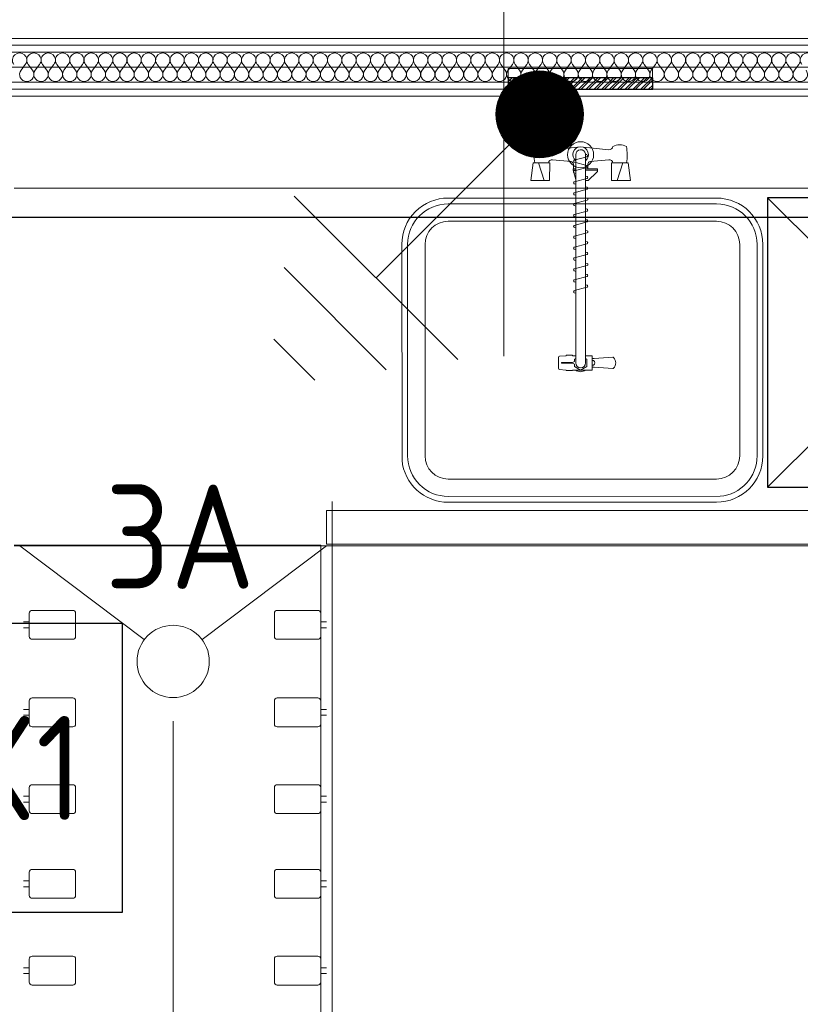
# Model space of a CAD drawing. Header units: millimetres. Extents: x -39149 to 267781, y -2340 to 58540.
# Tile 118 of 244: x 35175 to 36524, y 8579 to 10282. Entities that reach past the tile are written whole.
import ezdxf
from ezdxf.enums import TextEntityAlignment as Align

# ---------------------------------------------------------------- set-up
doc = ezdxf.new("R2010")
doc.units = ezdxf.units.MM
doc.header["$LTSCALE"] = 100
doc.header["$MEASUREMENT"] = 0
doc.linetypes.add('B0605', pattern=[141, 70, -35, 1, -35])
for name, color, linetype in [('22 C Binnenwanden', 7, 'Continuous'), ('22 C Binnenwanden Doorsnede-arcering', 7, 'Continuous'), ('22 C Binnenwanden Laagscheidingslijnen', 7, 'Continuous'), ('45 Plafond', 7, 'Continuous'), ('73 Keuken', 7, 'Continuous'), ('A Stramien', 7, 'Continuous'), ('Achterhout', 6, 'Continuous'), ('AT73REN-0', 1, 'Continuous'), ('EL6121--', 3, 'Continuous'), ('EL6131--_KG', 3, 'Continuous'), ('EL6311--_LICHT_BINNEN', 3, 'Continuous')]:
    doc.layers.add(name, color=color, linetype=linetype)
doc.styles.add('BURO-018', font='isocp.shx', dxfattribs={"height": 180})
doc.styles.add('GENERATED_STYLE_3', font='swiss.ttf', dxfattribs={"width": 0.96})
doc.styles.add('STABICAD-018', font='ISOCP.SHX', dxfattribs={"height": 1.8})

# ---------------------------------------------------------------- blocks, each defined once
blk = doc.blocks.new('Slab_119_7', base_point=(34211.5, 612.1))
at = {"layer": '45 Plafond', "color": 8, "linetype": 'Continuous', "lineweight": 0}
blk.add_lwpolyline([(34211.5, 612.1, 0.066229), (50336.5, 5152.1), (50336.5, 11626.8), (48610, 11626.8), (48610, 11625), (43211.5, 11625), (43211.5, 5466.1), (41411.5, 5466.1), (41411.5, 10199.6), (34211.5, 10199.6)], format="xyb", close=True, dxfattribs=at)
blk = doc.blocks.new('Slab_152_7', base_point=(61.5, 11625))
at = {"layer": '45 Plafond', "color": 8, "linetype": 'Continuous', "lineweight": 0}
blk.add_lwpolyline([(61.5, 11625), (7161.5, 11625), (7161.5, 7850), (18261.5, 7850), (18261.5, 10250), (18050.2, 10250), (18050.2, 11625), (35849.9, 11625), (35849.9, 11400), (36099.9, 11400), (36099.9, 12175), (39053.2, 12175), (39053.2, 11445), (43211.5, 11445), (43211.5, 10132), (43211.5, 5466.1), (41411.5, 5466.1), (41411.5, 10199.6), (34211.5, 10199.6), (34211.5, 612.1, -0.138201), (61.5, 5162.9)], format="xyb", close=True, dxfattribs=at)
blk = doc.blocks.new('*X955')
at = {"layer": '22 C Binnenwanden Doorsnede-arcering', "color": 8, "linetype": 'Continuous', "lineweight": 0}
for p, q in [((35184.2, 10204.6), (35176.8, 10194.7)), ((35189.1, 10204.6), (35196.6, 10194.7)), ((35209, 10204.6), (35201.5, 10194.7)), ((35213.9, 10204.6), (35221.3, 10194.7)), ((35233.7, 10204.6), (35226.3, 10194.7)), ((35238.7, 10204.6), (35246.1, 10194.7)), ((35258.5, 10204.6), (35251, 10194.7)), ((35263.4, 10204.6), (35270.9, 10194.7)), ((35283.2, 10204.6), (35275.8, 10194.7)), ((35288.2, 10204.6), (35295.6, 10194.7)), ((35308, 10204.6), (35300.6, 10194.7)), ((35313, 10204.6), (35320.4, 10194.7)), ((35332.8, 10204.6), (35325.3, 10194.7)), ((35337.7, 10204.6), (35345.1, 10194.7)), ((35357.5, 10204.6), (35350.1, 10194.7)), ((35362.5, 10204.6), (35369.9, 10194.7)), ((35382.3, 10204.6), (35374.9, 10194.7)), ((35387.2, 10204.6), (35394.7, 10194.7)), ((35407, 10204.6), (35399.6, 10194.7)), ((35412, 10204.6), (35419.4, 10194.7)), ((35431.8, 10204.6), (35424.4, 10194.7)), ((35436.8, 10204.6), (35444.2, 10194.7)), ((35456.6, 10204.6), (35449.1, 10194.7)), ((35461.5, 10204.6), (35469, 10194.7)), ((35481.3, 10204.6), (35473.9, 10194.7)), ((35486.3, 10204.6), (35493.7, 10194.7)), ((35506.1, 10204.6), (35498.7, 10194.7)), ((35511, 10204.6), (35518.5, 10194.7)), ((35530.9, 10204.6), (35523.4, 10194.7)), ((35535.8, 10204.6), (35543.2, 10194.7)), ((35555.6, 10204.6), (35548.2, 10194.7)), ((35560.6, 10204.6), (35568, 10194.7)), ((35580.4, 10204.6), (35573, 10194.7)), ((35585.3, 10204.6), (35592.8, 10194.7)), ((35605.1, 10204.6), (35597.7, 10194.7)), ((35610.1, 10204.6), (35617.5, 10194.7)), ((35629.9, 10204.6), (35622.5, 10194.7)), ((35634.9, 10204.6), (35642.3, 10194.7)), ((35654.7, 10204.6), (35647.2, 10194.7)), ((35659.6, 10204.6), (35667, 10194.7)), ((35679.4, 10204.6), (35672, 10194.7)), ((35684.4, 10204.6), (35691.8, 10194.7)), ((35704.2, 10204.6), (35696.8, 10194.7)), ((35709.1, 10204.6), (35716.6, 10194.7)), ((35729, 10204.6), (35721.5, 10194.7)), ((35733.9, 10204.6), (35741.3, 10194.7)), ((35753.7, 10204.6), (35746.3, 10194.7)), ((35758.7, 10204.6), (35766.1, 10194.7)), ((35778.5, 10204.6), (35771, 10194.7)), ((35783.4, 10204.6), (35790.9, 10194.7)), ((35803.2, 10204.6), (35795.8, 10194.7)), ((35808.2, 10204.6), (35815.6, 10194.7)), ((35828, 10204.6), (35820.6, 10194.7)), ((35833, 10204.6), (35840.4, 10194.7)), ((35852.8, 10204.6), (35845.3, 10194.7)), ((35857.7, 10204.6), (35865.1, 10194.7)), ((35877.5, 10204.6), (35870.1, 10194.7)), ((35882.5, 10204.6), (35889.9, 10194.7)), ((35902.3, 10204.6), (35894.9, 10194.7)), ((35907.2, 10204.6), (35914.7, 10194.7)), ((35927, 10204.6), (35919.6, 10194.7)), ((35932, 10204.6), (35939.4, 10194.7)), ((35951.8, 10204.6), (35944.4, 10194.7)), ((35956.8, 10204.6), (35964.2, 10194.7)), ((35976.6, 10204.6), (35969.1, 10194.7)), ((35981.5, 10204.6), (35989, 10194.7)), ((36001.3, 10204.6), (35993.9, 10194.7)), ((36006.3, 10204.6), (36013.7, 10194.7)), ((36026.1, 10204.6), (36018.7, 10194.7)), ((36031, 10204.6), (36038.5, 10194.7)), ((36050.9, 10204.6), (36043.4, 10194.7)), ((36055.8, 10204.6), (36063.2, 10194.7)), ((36075.6, 10204.6), (36068.2, 10194.7)), ((36080.6, 10204.6), (36088, 10194.7)), ((36100.4, 10204.6), (36093, 10194.7)), ((36105.3, 10204.6), (36112.8, 10194.7)), ((36125.1, 10204.6), (36117.7, 10194.7)), ((36130.1, 10204.6), (36137.5, 10194.7)), ((36149.9, 10204.6), (36142.5, 10194.7)), ((36154.9, 10204.6), (36162.3, 10194.7)), ((36174.7, 10204.6), (36167.2, 10194.7)), ((36179.6, 10204.6), (36187, 10194.7)), ((36199.4, 10204.6), (36192, 10194.7)), ((36204.4, 10204.6), (36211.8, 10194.7)), ((36224.2, 10204.6), (36216.8, 10194.7)), ((36229.1, 10204.6), (36236.6, 10194.7)), ((36249, 10204.6), (36241.5, 10194.7)), ((36253.9, 10204.6), (36261.3, 10194.7)), ((36273.7, 10204.6), (36266.3, 10194.7)), ((36278.7, 10204.6), (36286.1, 10194.7)), ((36298.5, 10204.6), (36291, 10194.7)), ((36303.4, 10204.6), (36310.9, 10194.7)), ((36323.2, 10204.6), (36315.8, 10194.7)), ((36328.2, 10204.6), (36335.6, 10194.7)), ((36348, 10204.6), (36340.6, 10194.7)), ((36353, 10204.6), (36360.4, 10194.7)), ((36372.8, 10204.6), (36365.3, 10194.7)), ((36377.7, 10204.6), (36385.1, 10194.7)), ((36397.5, 10204.6), (36390.1, 10194.7)), ((36402.5, 10204.6), (36409.9, 10194.7)), ((36422.3, 10204.6), (36414.9, 10194.7)), ((36427.2, 10204.6), (36434.7, 10194.7)), ((36447, 10204.6), (36439.6, 10194.7)), ((36452, 10204.6), (36459.4, 10194.7)), ((36471.8, 10204.6), (36464.4, 10194.7)), ((36476.8, 10204.6), (36484.2, 10194.7)), ((36496.6, 10204.6), (36489.1, 10194.7)), ((36501.5, 10204.6), (36509, 10194.7)), ((36521.3, 10204.6), (36513.9, 10194.7))]:
    blk.add_line(p, q, dxfattribs=at)
for centre, start, end in [((35174.3, 10212), 323.1301, 216.8699), ((35199, 10212), 323.1301, 216.8699), ((35223.8, 10212), 323.1301, 216.8699), ((35248.6, 10212), 323.1301, 216.8699), ((35273.3, 10212), 323.1301, 216.8699), ((35298.1, 10212), 323.1301, 216.8699), ((35322.9, 10212), 323.1301, 216.8699), ((35347.6, 10212), 323.1301, 216.8699), ((35372.4, 10212), 323.1301, 216.8699), ((35397.1, 10212), 323.1301, 216.8699), ((35421.9, 10212), 323.1301, 216.8699), ((35446.7, 10212), 323.1301, 216.8699), ((35471.4, 10212), 323.1301, 216.8699), ((35496.2, 10212), 323.1301, 216.8699), ((35521, 10212), 323.1301, 216.8699), ((35545.7, 10212), 323.1301, 216.8699), ((35570.5, 10212), 323.1301, 216.8699), ((35595.2, 10212), 323.1301, 216.8699), ((35620, 10212), 323.1301, 216.8699), ((35644.8, 10212), 323.1301, 216.8699), ((35669.5, 10212), 323.1301, 216.8699), ((35694.3, 10212), 323.1301, 216.8699), ((35719, 10212), 323.1301, 216.8699), ((35743.8, 10212), 323.1301, 216.8699), ((35768.6, 10212), 323.1301, 216.8699), ((35793.3, 10212), 323.1301, 216.8699), ((35818.1, 10212), 323.1301, 216.8699), ((35842.9, 10212), 323.1301, 216.8699), ((35867.6, 10212), 323.1301, 216.8699), ((35892.4, 10212), 323.1301, 216.8699), ((35917.1, 10212), 323.1301, 216.8699), ((35941.9, 10212), 323.1301, 216.8699), ((35966.7, 10212), 323.1301, 216.8699), ((35991.4, 10212), 323.1301, 216.8699), ((36016.2, 10212), 323.1301, 216.8699), ((36041, 10212), 323.1301, 216.8699), ((36065.7, 10212), 323.1301, 216.8699), ((36090.5, 10212), 323.1301, 216.8699), ((36115.2, 10212), 323.1301, 216.8699), ((36140, 10212), 323.1301, 216.8699), ((36164.8, 10212), 323.1301, 216.8699), ((36189.5, 10212), 323.1301, 216.8699), ((36214.3, 10212), 323.1301, 216.8699), ((36239, 10212), 323.1301, 216.8699), ((36263.8, 10212), 323.1301, 216.8699), ((36288.6, 10212), 323.1301, 216.8699), ((36313.3, 10212), 323.1301, 216.8699), ((36338.1, 10212), 323.1301, 216.8699), ((36362.9, 10212), 323.1301, 216.8699), ((36387.6, 10212), 323.1301, 216.8699), ((36412.4, 10212), 323.1301, 216.8699), ((36437.1, 10212), 323.1301, 216.8699), ((36461.9, 10212), 323.1301, 216.8699), ((36486.7, 10212), 323.1301, 216.8699), ((36511.4, 10212), 323.1301, 216.8699), ((36536.2, 10212), 323.1301, 216.8699), ((35186.7, 10187.3), 143.1301, 270), ((35186.7, 10187.3), 270, 36.8699), ((35211.4, 10187.3), 143.1301, 270), ((35211.4, 10187.3), 270, 36.8699), ((35236.2, 10187.3), 143.1301, 270), ((35236.2, 10187.3), 270, 36.8699), ((35261, 10187.3), 143.1301, 270), ((35261, 10187.3), 270, 36.8699), ((35285.7, 10187.3), 143.1301, 270), ((35285.7, 10187.3), 270, 36.8699), ((35310.5, 10187.3), 143.1301, 270), ((35310.5, 10187.3), 270, 36.8699), ((35335.2, 10187.3), 143.1301, 270), ((35335.2, 10187.3), 270, 36.8699), ((35360, 10187.3), 143.1301, 270), ((35360, 10187.3), 270, 36.8699), ((35384.8, 10187.3), 143.1301, 270), ((35384.8, 10187.3), 270, 36.8699), ((35409.5, 10187.3), 143.1301, 270), ((35409.5, 10187.3), 270, 36.8699), ((35434.3, 10187.3), 143.1301, 270), ((35434.3, 10187.3), 270, 36.8699), ((35459, 10187.3), 143.1301, 270), ((35459, 10187.3), 270, 36.8699), ((35483.8, 10187.3), 143.1301, 270), ((35483.8, 10187.3), 270, 36.8699), ((35508.6, 10187.3), 143.1301, 270), ((35508.6, 10187.3), 270, 36.8699), ((35533.3, 10187.3), 143.1301, 270), ((35533.3, 10187.3), 270, 36.8699), ((35558.1, 10187.3), 143.1301, 270), ((35558.1, 10187.3), 270, 36.8699), ((35582.9, 10187.3), 143.1301, 270), ((35582.9, 10187.3), 270, 36.8699), ((35607.6, 10187.3), 143.1301, 270), ((35607.6, 10187.3), 270, 36.8699), ((35632.4, 10187.3), 143.1301, 270), ((35632.4, 10187.3), 270, 36.8699), ((35657.1, 10187.3), 143.1301, 270), ((35657.1, 10187.3), 270, 36.8699), ((35681.9, 10187.3), 143.1301, 270), ((35681.9, 10187.3), 270, 36.8699), ((35706.7, 10187.3), 143.1301, 270), ((35706.7, 10187.3), 270, 36.8699), ((35731.4, 10187.3), 143.1301, 270), ((35731.4, 10187.3), 270, 36.8699), ((35756.2, 10187.3), 143.1301, 270), ((35756.2, 10187.3), 270, 36.8699), ((35781, 10187.3), 143.1301, 270), ((35781, 10187.3), 270, 36.8699), ((35805.7, 10187.3), 143.1301, 270), ((35805.7, 10187.3), 270, 36.8699), ((35830.5, 10187.3), 143.1301, 270), ((35830.5, 10187.3), 270, 36.8699), ((35855.2, 10187.3), 143.1301, 270), ((35855.2, 10187.3), 270, 36.8699), ((35880, 10187.3), 143.1301, 270), ((35880, 10187.3), 270, 36.8699), ((35904.8, 10187.3), 143.1301, 270), ((35904.8, 10187.3), 270, 36.8699), ((35929.5, 10187.3), 143.1301, 270), ((35929.5, 10187.3), 270, 36.8699), ((35954.3, 10187.3), 143.1301, 270), ((35954.3, 10187.3), 270, 36.8699), ((35979, 10187.3), 143.1301, 270), ((35979, 10187.3), 270, 36.8699), ((36003.8, 10187.3), 143.1301, 270), ((36003.8, 10187.3), 270, 36.8699), ((36028.6, 10187.3), 143.1301, 270), ((36028.6, 10187.3), 270, 36.8699), ((36053.3, 10187.3), 143.1301, 270), ((36053.3, 10187.3), 270, 36.8699), ((36078.1, 10187.3), 143.1301, 270), ((36078.1, 10187.3), 270, 36.8699), ((36102.9, 10187.3), 143.1301, 270), ((36102.9, 10187.3), 270, 36.8699), ((36127.6, 10187.3), 143.1301, 270), ((36127.6, 10187.3), 270, 36.8699), ((36152.4, 10187.3), 143.1301, 270), ((36152.4, 10187.3), 270, 36.8699), ((36177.1, 10187.3), 143.1301, 270), ((36177.1, 10187.3), 270, 36.8699), ((36201.9, 10187.3), 143.1301, 270), ((36201.9, 10187.3), 270, 36.8699), ((36226.7, 10187.3), 143.1301, 270), ((36226.7, 10187.3), 270, 36.8699), ((36251.4, 10187.3), 143.1301, 270), ((36251.4, 10187.3), 270, 36.8699), ((36276.2, 10187.3), 143.1301, 270), ((36276.2, 10187.3), 270, 36.8699), ((36301, 10187.3), 143.1301, 270), ((36301, 10187.3), 270, 36.8699), ((36325.7, 10187.3), 143.1301, 270), ((36325.7, 10187.3), 270, 36.8699), ((36350.5, 10187.3), 143.1301, 270), ((36350.5, 10187.3), 270, 36.8699), ((36375.2, 10187.3), 143.1301, 270), ((36375.2, 10187.3), 270, 36.8699), ((36400, 10187.3), 143.1301, 270), ((36400, 10187.3), 270, 36.8699), ((36424.8, 10187.3), 143.1301, 270), ((36424.8, 10187.3), 270, 36.8699), ((36449.5, 10187.3), 143.1301, 270), ((36449.5, 10187.3), 270, 36.8699), ((36474.3, 10187.3), 143.1301, 270), ((36474.3, 10187.3), 270, 36.8699), ((36499, 10187.3), 143.1301, 270), ((36499, 10187.3), 270, 36.8699), ((36523.8, 10187.3), 143.1301, 270), ((36523.8, 10187.3), 270, 36.8699)]:
    blk.add_arc(centre, 12.4, start, end, dxfattribs=at)
blk = doc.blocks.new('Wall_359_7', base_point=(34211.5, 10199.6))
at = {"layer": '22 C Binnenwanden', "color": 8, "linetype": 'Continuous', "lineweight": 0}
for p, q in [((41449.5, 10249.6), (34161.5, 10249.6)), ((34261.5, 10149.6), (41361.5, 10149.6))]:
    blk.add_line(p, q, dxfattribs=at)
at = {"layer": '22 C Binnenwanden Laagscheidingslijnen', "color": 8, "linetype": 'Continuous', "lineweight": 0}
for p, q in [((41437.5, 10237.6), (34173.5, 10237.6)), ((41385.5, 10225.6), (34185.5, 10225.6)), ((34237.5, 10173.6), (41385.5, 10173.6)), ((34249.5, 10161.6), (41373.5, 10161.6))]:
    blk.add_line(p, q, dxfattribs=at)
at = {"layer": '22 C Binnenwanden', "color": 1, "lineweight": 0}
blk.add_blockref('*X955', (0, 0), dxfattribs=at)
blk = doc.blocks.new('Slab_334_7', base_point=(36268.6, 10173.7))
at = {"layer": '22 C Binnenwanden', "color": 8, "linetype": 'Continuous', "lineweight": 0}
blk.add_lwpolyline([(36268.6, 10173.7), (36018.6, 10173.7), (36018.6, 10197.4), (36268.6, 10197.4)], close=True, dxfattribs=at)
blk = doc.blocks.new('Standard grid marker_16')
at = {"layer": 'A Stramien', "color": 8, "linetype": 'B0605', "lineweight": 0}
blk.add_line((4000, 0), (46394.8, 0), dxfattribs=at)
at = {"layer": 'A Stramien', "color": 4, "lineweight": 0, "style": 'GENERATED_STYLE_3'}
blk.add_attdef('AC_MARKERTEXT_1', text='', height=100, rotation=90, dxfattribs=at).set_placement((-20, -37.9), align=Align.BOTTOM_LEFT)
blk = doc.blocks.new('E00120')
at = {"color": 0, "linetype": 'Continuous'}
for p, q in [((-2.5, 2.5), (2.5, 2.5)), ((-2.5, -2.5), (-2.5, 2.5)), ((2.5, 2.5), (2.5, -2.5)), ((2.5, -2.5), (-2.5, -2.5))]:
    blk.add_line(p, q, dxfattribs=at)
at = {"color": 0, "linetype": 'Continuous', "style": 'BURO-018'}
for tag, p in [('PANEL', (0, 8)), ('CIRCUIT', (0, 5)), ('SUBCIRCUIT', (4.5, 5)), ('LIGHTFIXTURECODE', (0, 0)), ('SWITCHCODE', (4.5, -4.5))]:
    blk.add_attdef(tag, text='', height=1.8, dxfattribs=at).set_placement(p, align=Align.MIDDLE)
blk = doc.blocks.new('A$C3DB80F69')
at = {"layer": 'AT73REN-0', "color": 9}
for p, q in [((0, 0), (500, 500)), ((0, 500), (500, 0))]:
    blk.add_line(p, q, dxfattribs=at)
blk.add_lwpolyline([(0, 0), (500, 0), (500, 500), (0, 500)], close=True, dxfattribs=at)
blk = doc.blocks.new('E00005')
at = {"color": 0, "linetype": 'Continuous'}
for p, q in [((0.5, 7.75), (-0.5, 7.75)), ((1.25, 6.75), (-1.25, 6.75)), ((2, 5.75), (-2, 5.75)), ((0, 5.75), (0, 2.5))]:
    blk.add_line(p, q, dxfattribs=at)
at = {"color": 0, "linetype": 'Continuous', "const_width": 0.75}
blk.add_lwpolyline([(-0.375, 1.75, 1), (0.375, 1.75, 1)], format="xyb", close=True, dxfattribs=at)
at = {"color": 0, "linetype": 'Continuous'}
blk.add_circle((0, 1.75), 0.75, dxfattribs=at)
at = {"color": 0, "linetype": 'Continuous', "style": 'STABICAD-018'}
blk.add_attdef('ARTICLECODE', text='', height=1.8, dxfattribs=at).set_placement((0, 0), align=Align.MIDDLE)

msp = doc.modelspace()

# ---------------------------------------------------------------- hatches: boundary and pattern name
at = {"layer": 'Achterhout'}
h = msp.add_hatch(dxfattribs=at)
h.set_pattern_fill('ANSI32', color=256)
h.set_pattern_definition([(45, (-1849.1, -388.728), (-6.735192, 6.735192), []), (45, (-1844.61, -388.728), (-6.735192, 6.735192), [])])
h.paths.add_polyline_path([(36018.9, 10161.6), (36268.9, 10161.6), (36268.9, 10181.6), (36018.9, 10181.6)])

# ---------------------------------------------------------------- linework, layer by layer
at = {"layer": '73 Keuken', "color": 8, "linetype": 'Continuous', "lineweight": 0}
for p, q in [((36144.1, 10061.9), (36095.6, 10057)), ((36135.6, 10048.4), (36135.6, 10037.9)), ((36192.6, 10057), (36144.1, 10061.9)), ((36152.7, 10037.9), (36152.6, 10049.7)), ((36152.7, 10049), (36155, 10048.5)), ((36058.2, 10003.8), (36062.2, 10034.4)), ((36062.2, 10034.4), (36091, 10034.4)), ((36081.2, 10003.8), (36071.2, 10034.4)), ((36091, 10034.4), (36090.5, 10003.8)), ((36127.5, 10036.6), (36095.6, 10039.7)), ((36131.5, 10024.1), (36131.5, 10032.1)), ((36155, 10045), (36133, 10039.1)), ((36133, 10035.6), (36135.6, 10034.9)), ((36135.6, 10037.9), (36135.6, 9688.4)), ((36135.6, 10034.9), (36152.7, 10030.4)), ((36152.7, 9688.4), (36152.7, 10037.9)), ((36152.7, 10030.4), (36155.2, 10029.7)), ((36156.7, 10032.1), (36156.7, 10024.1)), ((36192.6, 10039.7), (36160.8, 10036.6)), ((36197.7, 10003.8), (36197.2, 10034.4)), ((36197.2, 10034.4), (36226, 10034.4)), ((36207.1, 10003.8), (36217, 10034.4)), ((36226, 10034.4), (36230.1, 10003.8)), ((36131.1, 10021.4), (36131.1, 10024.1)), ((36131.1, 10024.1), (36131.5, 10024.1)), ((36135.6, 10005.4), (36131.1, 10021.4)), ((36131.1, 10021.4), (36135.6, 10021.4)), ((36135.6, 10024.1), (36131.5, 10024.1)), ((36155.2, 10026.2), (36133, 10020.3)), ((36133, 10016.8), (36135.6, 10016.1)), ((36135.6, 10021.4), (36135.6, 10024.1)), ((36156.7, 10024.1), (36152.7, 10024.1)), ((36152.7, 10021.4), (36173.4, 10021.4)), ((36156.7, 10024.1), (36173.4, 10024.1)), ((36172, 10018.2), (36157.2, 10003.8)), ((36173.4, 10024.1), (36173.4, 10021.4)), ((36090.5, 10003.8), (36058.2, 10003.8)), ((36155.2, 10007.4), (36133, 10001.5)), ((36133, 9998), (36135.6, 9997.3)), ((36152.7, 10011.5), (36155.2, 10010.9)), ((36157.2, 10003.8), (36152.7, 10003.8)), ((36230.1, 10003.8), (36197.7, 10003.8)), ((36717.4, 9990.6), (35164.8, 9990.6)), ((36155.2, 9988.6), (36133, 9982.7)), ((36133, 9979.2), (36135.6, 9978.5)), ((36152.7, 9992.7), (36155.2, 9992.1)), ((35915.1, 9973.4), (36379.1, 9973.4)), ((35915.1, 9963.4), (36379.1, 9963.4)), ((36155.2, 9969.8), (36133, 9963.8)), ((36152.7, 9973.9), (36155.2, 9973.2)), ((36152.7, 9973.9), (36155.2, 9973.2)), ((36133, 9960.4), (36135.6, 9959.7)), ((36155.2, 9951), (36133, 9945)), ((36152.7, 9955.1), (36155.2, 9954.4)), ((35915.1, 9933.4), (36379.1, 9933.4)), ((36133, 9941.6), (36135.6, 9940.9)), ((36155.2, 9932.2), (36133, 9926.2)), ((36152.7, 9936.3), (36155.2, 9935.6)), ((36133, 9922.7), (36135.6, 9922.1)), ((36155.2, 9913.3), (36133, 9907.4)), ((36152.7, 9917.5), (36155.2, 9916.8)), ((36152.7, 9917.5), (36155.2, 9916.8)), ((36133, 9903.9), (36135.6, 9903.3)), ((36155.2, 9894.5), (36133, 9888.6)), ((36152.7, 9898.7), (36155.2, 9898)), ((35835.4, 9520.3), (35835.1, 9893.4)), ((35845.1, 9527.4), (35845.1, 9893.4)), ((35875.1, 9527.4), (35875.1, 9893.4)), ((36133, 9885.1), (36135.6, 9884.5)), ((36152.7, 9879.9), (36155.2, 9879.2)), ((36419.1, 9893.4), (36419.1, 9527.4)), ((36449.1, 9893.4), (36449.1, 9527.4)), ((36459.1, 9893.4), (36459.1, 9527.4)), ((36155.2, 9875.7), (36133, 9869.8)), ((36133, 9866.3), (36135.6, 9865.6)), ((36152.7, 9861.1), (36155.2, 9860.4)), ((36152.7, 9860.9), (36155.2, 9860.3)), ((36155.2, 9856.8), (36133, 9850.9)), ((36133, 9847.4), (36135.6, 9846.7)), ((36155.2, 9838), (36133, 9832.1)), ((36133, 9828.6), (36135.6, 9827.9)), ((36152.7, 9842.1), (36155.2, 9841.5)), ((36155.2, 9819.2), (36133, 9813.3)), ((36133, 9809.8), (36135.6, 9809.1)), ((36152.7, 9823.3), (36155.2, 9822.7)), ((36105.6, 9697.8), (36105.6, 9679)), ((36118.5, 9700.7), (36107.7, 9700)), ((36119.2, 9701.5), (36119.1, 9701.2)), ((36129.9, 9701.7), (36119.6, 9701.7)), ((36129.9, 9700.8), (36129.9, 9701.7)), ((36135.6, 9700.8), (36129.9, 9700.8)), ((36133.3, 9690.9), (36129.9, 9689.1)), ((36135.6, 9695.9), (36133.3, 9694.6)), ((36133.3, 9694.6), (36133.3, 9690.9)), ((36164.1, 9700.8), (36152.7, 9700.8)), ((36154.9, 9694.6), (36152.7, 9695.9)), ((36154.9, 9682.2), (36154.9, 9694.6)), ((36164.1, 9696), (36164.1, 9700.8)), ((36167.5, 9696), (36164.1, 9696)), ((36164.1, 9680.7), (36164.1, 9696)), ((36164.1, 9692.4), (36166.6, 9692.4)), ((36199.7, 9698.3), (36167.5, 9696)), ((36107.7, 9676.8), (36118.7, 9676)), ((36129.9, 9689.1), (36110.8, 9689.1)), ((36110.8, 9689.1), (36110.8, 9687.7)), ((36110.8, 9687.7), (36129.9, 9687.7)), ((36119.6, 9675.1), (36129.9, 9675.1)), ((36129.9, 9687.7), (36133.3, 9685.9)), ((36129.9, 9675.1), (36129.9, 9676)), ((36129.9, 9676), (36164.1, 9676)), ((36133.3, 9685.9), (36133.3, 9682.2)), ((36133.3, 9682.2), (36144.1, 9675.9)), ((36144.1, 9675.9), (36154.9, 9682.2)), ((36166.6, 9684.3), (36164.1, 9684.3)), ((36164.1, 9676), (36164.1, 9680.7)), ((36164.1, 9680.7), (36167.5, 9680.7)), ((36167.5, 9680.7), (36199.7, 9678.5)), ((36379.1, 9487.4), (35915.1, 9487.4)), ((36385.1, 9457.7), (35915.1, 9457.4)), ((35714.8, 6950), (35714.8, 9448.6)), ((36379.1, 9447.4), (35915.1, 9447.4)), ((35704.8, 9433.1), (36717.4, 9433.1)), ((35704.8, 9375.1), (35704.8, 9433.1)), ((35694.8, 9373.3), (35164.8, 9373.3)), ((35164.8, 9372.1), (36717.4, 9372.1)), ((35174.8, 9372.1), (35389.9, 9209.8)), ((35704.8, 9372.1), (35489.7, 9209.8)), ((35694.8, 6980), (35694.8, 9373.3)), ((36717.4, 9375.1), (35704.8, 9375.1)), ((35191.1, 9255.3), (35191.1, 9215.3)), ((35266.1, 9260.3), (35196.1, 9260.3)), ((35271.1, 9215.3), (35271.1, 9255.3)), ((35614.8, 9215.3), (35614.8, 9255.3)), ((35619.8, 9260.3), (35689.8, 9260.3)), ((35694.8, 9255.3), (35694.8, 9215.3)), ((35191.1, 9240.3), (35181.1, 9240.3)), ((35181.1, 9230.3), (35191.1, 9230.3)), ((35694.8, 9240.3), (35704.8, 9240.3)), ((35704.8, 9230.3), (35694.8, 9230.3)), ((35196.1, 9210.3), (35266.1, 9210.3)), ((35689.8, 9210.3), (35619.8, 9210.3)), ((35191.1, 9103.9), (35191.1, 9063.9)), ((35266.1, 9108.9), (35196.1, 9108.9)), ((35271.1, 9063.9), (35271.1, 9103.9)), ((35614.8, 9063.9), (35614.8, 9103.9)), ((35619.8, 9108.9), (35689.8, 9108.9)), ((35694.8, 9103.9), (35694.8, 9063.9)), ((35191.1, 9088.9), (35181.1, 9088.9)), ((35181.1, 9078.9), (35191.1, 9078.9)), ((35694.8, 9088.9), (35704.8, 9088.9)), ((35704.8, 9078.9), (35694.8, 9078.9)), ((35439.8, 9068.6), (35439.8, 7123.3)), ((35196.1, 9058.9), (35266.1, 9058.9)), ((35689.8, 9058.9), (35619.8, 9058.9)), ((35266.1, 8958.9), (35196.1, 8958.9)), ((35619.8, 8958.9), (35689.8, 8958.9)), ((35191.1, 8953.9), (35191.1, 8913.9)), ((35271.1, 8913.9), (35271.1, 8953.9)), ((35614.8, 8913.9), (35614.8, 8953.9)), ((35694.8, 8953.9), (35694.8, 8913.9)), ((35191.1, 8938.9), (35181.1, 8938.9)), ((35181.1, 8928.9), (35191.1, 8928.9)), ((35694.8, 8938.9), (35704.8, 8938.9)), ((35704.8, 8928.9), (35694.8, 8928.9)), ((35196.1, 8908.9), (35266.1, 8908.9)), ((35689.8, 8908.9), (35619.8, 8908.9)), ((35191.1, 8807.4), (35191.1, 8767.4)), ((35266.1, 8812.4), (35196.1, 8812.4)), ((35271.1, 8767.4), (35271.1, 8807.4)), ((35614.8, 8767.4), (35614.8, 8807.4)), ((35619.8, 8812.4), (35689.8, 8812.4)), ((35694.8, 8807.4), (35694.8, 8767.4)), ((35191.1, 8792.4), (35181.1, 8792.4)), ((35694.8, 8792.4), (35704.8, 8792.4)), ((35181.1, 8782.4), (35191.1, 8782.4)), ((35704.8, 8782.4), (35694.8, 8782.4)), ((35196.1, 8762.4), (35266.1, 8762.4)), ((35689.8, 8762.4), (35619.8, 8762.4)), ((35191.1, 8657.4), (35191.1, 8617.4)), ((35266.1, 8662.4), (35196.1, 8662.4)), ((35271.1, 8617.4), (35271.1, 8657.4)), ((35614.8, 8617.4), (35614.8, 8657.4)), ((35619.8, 8662.4), (35689.8, 8662.4)), ((35694.8, 8657.4), (35694.8, 8617.4)), ((35191.1, 8642.4), (35181.1, 8642.4)), ((35694.8, 8642.4), (35704.8, 8642.4)), ((35181.1, 8632.4), (35191.1, 8632.4)), ((35704.8, 8632.4), (35694.8, 8632.4)), ((35196.1, 8612.4), (35266.1, 8612.4)), ((35689.8, 8612.4), (35619.8, 8612.4))]:
    msp.add_line(p, q, dxfattribs=at)
for centre, radius in [((36144.1, 10048.4), 22.5), ((35439.8, 9172.1), 62.5)]:
    msp.add_circle(centre, radius, dxfattribs=at)
for centre, radius, start, end in [((36076.7, 10042.3), 23.2, 60.0407, 120.4951), ((36211.7, 10042.4), 23.2, 60.1791, 120.4951), ((36136.3, 10048.4), 72.8, 168.9449, 191.0551), ((36094.9, 10063.8), 6.75, 191.1428, 275.7106), ((36144.1, 10048.4), 13.5, 309.2965, 230.7035), ((36144.1, 10048.4), 8.55, 8.5919, 180), ((36154.5, 10046.7), 1.8, 285, 75.6778), ((36193.3, 10063.8), 6.75, 264.2894, 348.8572), ((36151.9, 10048.4), 72.7, 348.9449, 11.253), ((36094.9, 10033), 6.75, 84.2894, 167.9098), ((36127, 10032.1), 4.5, 0, 84.2894), ((36133.5, 10037.3), 1.8, 105, 255.0001), ((36155, 10027.9), 1.75, 276.7534, 83.2466), ((36161.2, 10032.1), 4.5, 95.7106, 180), ((36193.3, 10033), 6.75, 11.1428, 95.7106), ((36133.5, 10018.5), 1.8, 105, 255.0001), ((36168.9, 10021.4), 4.5, 313.9011, 0), ((36133.5, 9999.7), 1.8, 105, 255.0001), ((36154.7, 10009.1), 1.8, 285, 75.0001), ((36133.5, 9980.9), 1.8, 105, 255.0001), ((36154.7, 9990.3), 1.8, 285, 75.0001), ((35915, 9893.5), 79.9, 89.9441, 180.0559), ((35915.1, 9893.4), 70, 90, 180), ((36133.5, 9962.1), 1.8, 105, 255.0001), ((36155, 9971.5), 1.75, 276.7534, 83.2466), ((36379.1, 9893.4), 80, 0, 90), ((36379.1, 9893.4), 70, 0, 90), ((36133.5, 9943.3), 1.8, 105, 255.0001), ((36154.7, 9952.7), 1.8, 285, 75.0001), ((35915.1, 9893.4), 40, 90, 180), ((36154.7, 9933.9), 1.8, 285, 75.0001), ((36379.1, 9893.4), 40, 0, 90), ((36133.5, 9924.5), 1.8, 105, 255.0001), ((36155, 9915.1), 1.75, 276.7534, 83.2466), ((36133.5, 9905.7), 1.8, 105, 255.0001), ((36154.7, 9896.3), 1.8, 285, 75.0001), ((36133.5, 9886.9), 1.8, 105, 255.0001), ((36154.7, 9877.5), 1.8, 285, 75.0001), ((36133.5, 9868.1), 1.8, 105, 255.0001), ((36155, 9858.5), 1.75, 276.7534, 83.2466), ((36133.5, 9849.1), 1.8, 105, 255.0001), ((36133.5, 9830.3), 1.8, 105, 255.0001), ((36154.7, 9839.7), 1.8, 285, 75.0001), ((36133.5, 9811.5), 1.8, 105, 255.0001), ((36154.7, 9820.9), 1.8, 285, 75.0001), ((36107.9, 9697.8), 2.25, 93.8141, 180), ((36118.5, 9701.3), 0.617, 267.5506, 345.5705), ((36119.6, 9701.2), 0.45, 90, 147.8204), ((36163, 9688.4), 5.4, 311.4096, 48.5904), ((36199.8, 9696.4), 1.88, 43.6724, 93.9905), ((36191.4, 9688.4), 13.5, 316.3276, 43.6724), ((36107.9, 9679), 2.25, 180, 266.1859), ((36118.7, 9675.6), 0.45, 0, 86.1859), ((36119.6, 9675.6), 0.48, 180, 266.4239), ((36144.1, 9688.4), 15.3, 233.9811, 306.0189), ((36144.1, 9688.4), 8.55, 180, 0), ((36199.8, 9680.4), 1.88, 266.0095, 316.3276), ((35915.1, 9527.4), 80, 185.1181, 270), ((35915, 9527.3), 69.9, 179.9543, 270.0457), ((35915.1, 9527.4), 40, 180, 270), ((36379.1, 9527.4), 80, 270, 0), ((36379.1, 9527.4), 40, 270, 0), ((36379.1, 9527.4), 70, 274.942, 0), ((35196.1, 9255.3), 5, 90, 180), ((35266.1, 9255.3), 5, 0, 90), ((35619.8, 9255.3), 5, 90, 180), ((35689.8, 9255.3), 5, 0, 90), ((35196.1, 9215.3), 5, 180, 270), ((35266.1, 9215.3), 5, 270, 0), ((35619.8, 9215.3), 5, 180, 270), ((35689.8, 9215.3), 5, 270, 0), ((35196.1, 9103.9), 5, 90, 180), ((35266.1, 9103.9), 5, 0, 90), ((35619.8, 9103.9), 5, 90, 180), ((35689.8, 9103.9), 5, 0, 90), ((35196.1, 9063.9), 5, 180, 270), ((35266.1, 9063.9), 5, 270, 0), ((35619.8, 9063.9), 5, 180, 270), ((35689.8, 9063.9), 5, 270, 0), ((35196.1, 8953.9), 5, 90, 180), ((35266.1, 8953.9), 5, 0, 90), ((35619.8, 8953.9), 5, 90, 180), ((35689.8, 8953.9), 5, 0, 90), ((35196.1, 8913.9), 5, 180, 270), ((35266.1, 8913.9), 5, 270, 0), ((35619.8, 8913.9), 5, 180, 270), ((35689.8, 8913.9), 5, 270, 0), ((35196.1, 8807.4), 5, 90, 180), ((35266.1, 8807.4), 5, 0, 90), ((35619.8, 8807.4), 5, 90, 180), ((35689.8, 8807.4), 5, 0, 90), ((35196.1, 8767.4), 5, 180, 270), ((35266.1, 8767.4), 5, 270, 0), ((35619.8, 8767.4), 5, 180, 270), ((35689.8, 8767.4), 5, 270, 0), ((35196.1, 8657.4), 5, 90, 180), ((35266.1, 8657.4), 5, 0, 90), ((35619.8, 8657.4), 5, 90, 180), ((35689.8, 8657.4), 5, 0, 90), ((35196.1, 8617.4), 5, 180, 270), ((35266.1, 8617.4), 5, 270, 0), ((35619.8, 8617.4), 5, 180, 270), ((35689.8, 8617.4), 5, 270, 0)]:
    msp.add_arc(centre, radius, start, end, dxfattribs=at)
at = {"layer": 'Achterhout'}
msp.add_lwpolyline([(36018.9, 10161.6), (36268.9, 10161.6), (36268.9, 10181.6), (36018.9, 10181.6)], close=True, dxfattribs=at)
at = {"layer": 'EL6131--_KG', "linetype": 'Continuous'}
msp.add_line((30496.5, 9940.4), (43086.5, 9940.4), dxfattribs=at)

# ---------------------------------------------------------------- block references
at = {"layer": '22 C Binnenwanden', "color": 1, "lineweight": 0}
msp.add_blockref('Wall_359_7', (34211.5, 10199.6), dxfattribs=at)
at = {"layer": '22 C Binnenwanden', "color": 1, "linetype": 'Continuous', "lineweight": 0}
msp.add_blockref('Slab_334_7', (36268.6, 10173.7), dxfattribs=at)
at = {"layer": '45 Plafond', "color": 252, "linetype": 'Continuous', "lineweight": 0}
for name, p in [('Slab_152_7', (61.5, 11625)), ('Slab_119_7', (34211.5, 612.1))]:
    msp.add_blockref(name, p, dxfattribs=at)
at = {"layer": 'A Stramien', "color": 1, "linetype": 'Continuous', "lineweight": 0, "zscale": 1000, "rotation": 270}
msp.add_blockref('Standard grid marker_16', (36011.5, 48900), dxfattribs=at)
at = {"layer": 'AT73REN-0'}
msp.add_blockref('A$C3DB80F69', (36467.4, 9473.6), dxfattribs=at)
at = {"layer": 'EL6121--', "linetype": 'Continuous', "xscale": 100, "yscale": 100, "rotation": 134.9999999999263}
msp.add_blockref('E00005', (36197.1, 10242), dxfattribs=at)
at = {"layer": 'EL6311--_LICHT_BINNEN', "linetype": 'Continuous'}
ref = msp.add_blockref('E00120', (35101.5, 8988), dxfattribs=dict(at, xscale=100, yscale=100, zscale=100))
ref.add_attrib('CIRCUIT', '3A', dxfattribs={"layer": '0', "color": 3, "linetype": 'ByBlock', "height": 180, "style": 'BURO-018'}).set_placement((35451.5, 9388), align=Align.MIDDLE)
ref.add_attrib('LIGHTFIXTURECODE', 'GX1', dxfattribs={"layer": '0', "color": 3, "linetype": 'ByBlock', "height": 180, "style": 'BURO-018'}).set_placement((35101.5, 8988), align=Align.MIDDLE)

doc.saveas('drawing.dxf')
